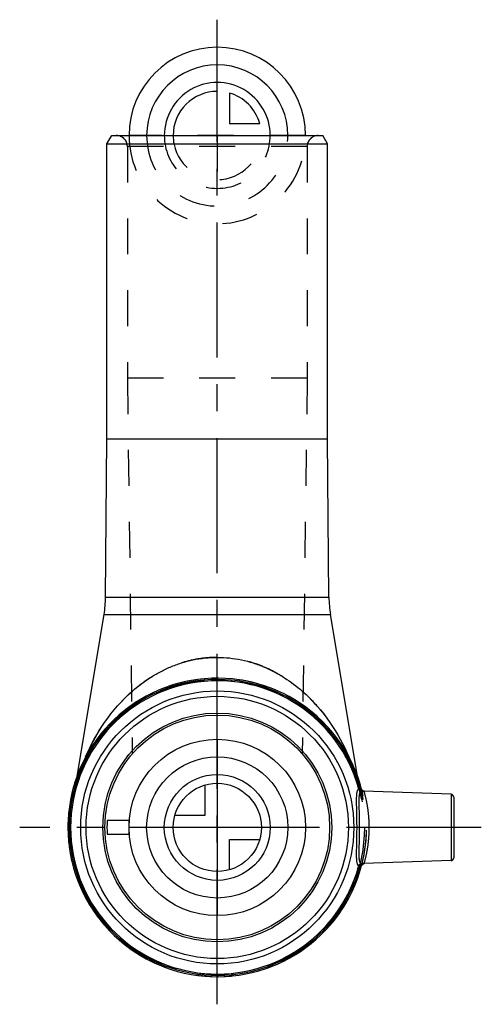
# Model space of a CAD drawing. Header units: millimetres. Extents: x 456 to 540, y 411 to 589.
import ezdxf

# ---------------------------------------------------------------- set-up
doc = ezdxf.new("R2010")
doc.units = ezdxf.units.MM
doc.header["$LTSCALE"] = 65.185185
doc.linetypes.add('CENTER', pattern=[0.6, 0.375, -0.075, 0.075, -0.075])
doc.linetypes.add('HIDDEN', pattern=[0.2, 0.1, -0.1])
for name, color, linetype in [('ACHSEN_S', 7, 'CONTINUOUS'), ('KOERPER', 7, 'CONTINUOUS'), ('KONST.EL_MIT_GEO', 7, 'CONTINUOUS'), ('KURVEN', 7, 'CONTINUOUS')]:
    doc.layers.add(name, color=color, linetype=linetype)

msp = doc.modelspace()

# ---------------------------------------------------------------- linework, layer by layer
at = {"layer": 'ACHSEN_S', "color": 2, "linetype": 'CENTER'}
for p, q in [((492.1, 410.71), (492.1, 589.29)), ((539.98, 442.79), (456.28, 442.79))]:
    msp.add_line(p, q, dxfattribs=at)
at = {"layer": 'KOERPER', "color": 7, "linetype": 'Continuous'}
for p, q in [((472.1, 513.29), (472.1, 566.79)), ((512.1, 513.29), (512.1, 566.79)), ((471.85, 484.54), (472.1, 513.29)), ((472.1, 513.29), (512.1, 513.29)), ((512.35, 484.54), (512.1, 513.29)), ((466.67, 452.07), (471.58, 481.41)), ((517.54, 452.07), (512.62, 481.41)), ((534.49, 448.8), (518.68, 449.36)), ((534.49, 436.77), (518.68, 436.22))]:
    msp.add_line(p, q, dxfattribs=at)
at = {"layer": 'KOERPER', "color": 8, "linetype": 'HIDDEN'}
for p, q in [((475.8, 566.29), (475.8, 524.29)), ((508.4, 566.29), (508.4, 524.29)), ((475.8, 524.29), (476.69, 456.12)), ((508.4, 524.29), (475.8, 524.29)), ((508.4, 524.29), (507.51, 456.12)), ((466.16, 449.06), (466.67, 452.07)), ((518.04, 449.06), (517.54, 452.07)), ((518.68, 449.36), (518.67, 449.36)), ((518.68, 436.22), (518.67, 436.22))]:
    msp.add_line(p, q, dxfattribs=at)
msp.add_circle((492.1, 442.79), 26.68, dxfattribs=at)
msp.add_arc((492.1, 442.79), 27.07, 179.1365, 159.9542, dxfattribs=at)
at = {"layer": 'KOERPER', "color": 7, "linetype": 'Continuous'}
msp.add_arc((492.1, 442.79), 27.07, 159.9542, 179.1365, dxfattribs=at)
at = {"layer": 'KONST.EL_MIT_GEO', "color": 7, "linetype": 'Continuous'}
for p, q in [((472.1, 566.79), (472.97, 568.29)), ((472.97, 568.29), (511.23, 568.29)), ((512.1, 566.79), (511.23, 568.29)), ((472.1, 566.79), (512.1, 566.79)), ((471.85, 484.54), (512.35, 484.54)), ((471.58, 481.41), (512.62, 481.41)), ((517.74, 449.85), (517.97, 449.91)), ((518.68, 449.36), (518.67, 449.36)), ((534.49, 448.8), (534.49, 436.77)), ((534.98, 448.3), (534.98, 437.27)), ((476.14, 444.04), (472.14, 444.04)), ((476.14, 441.54), (476.14, 444.04)), ((472.14, 441.54), (476.14, 441.54)), ((517.97, 435.67), (517.74, 435.73)), ((518.67, 436.22), (518.67, 436.22)), ((518.67, 436.22), (518.67, 436.22)), ((518.67, 436.22), (518.68, 436.22)), ((518.68, 436.22), (518.68, 436.22)), ((518.68, 436.22), (518.68, 436.22)), ((518.68, 436.22), (518.68, 436.22)), ((518.68, 436.22), (518.68, 436.22))]:
    msp.add_line(p, q, dxfattribs=at)
at = {"layer": 'KONST.EL_MIT_GEO', "color": 8, "linetype": 'HIDDEN'}
for p, q in [((508.4, 566.29), (475.8, 566.29)), ((517.05, 453.05), (516.77, 452.93)), ((516.77, 452.93), (517.07, 452.99)), ((516.83, 452.8), (517.1, 452.91)), ((516.88, 452.67), (517.18, 452.73)), ((516.88, 452.65), (517.18, 452.71)), ((516.91, 452.6), (517.21, 452.65)), ((516.94, 453), (516.95, 452.97)), ((516.99, 452.37), (517.29, 452.43)), ((517, 452.37), (517.29, 452.43)), ((517.07, 452.18), (517.37, 452.24)), ((517.11, 452.06), (517.39, 452.16)), ((517.12, 452.04), (517.42, 452.1)), ((517.16, 451.93), (517.46, 451.99)), ((517.2, 451.8), (517.5, 451.86)), ((517.21, 451.79), (517.51, 451.85)), ((517.26, 451.66), (517.55, 451.72)), ((517.28, 451.6), (517.57, 451.66)), ((517.46, 451.05), (517.76, 451.1)), ((517.48, 451), (517.78, 451.06)), ((517.48, 451), (517.78, 451.06)), ((517.49, 450.96), (517.79, 451.02)), ((517.54, 451.06), (517.55, 451.01)), ((517.56, 450.76), (517.85, 450.82)), ((517.64, 450.47), (517.94, 450.53)), ((517.67, 450.38), (517.96, 450.46)), ((517.69, 450.33), (517.98, 450.39)), ((517.79, 449.98), (518.08, 450.06)), ((517.99, 449.84), (517.76, 449.77)), ((517.82, 449.86), (518.12, 449.92)), ((517.82, 449.86), (518.12, 449.91)), ((517.83, 449.84), (518.11, 449.92)), ((517.85, 449.86), (517.86, 449.85)), ((518.03, 449.04), (518.33, 449.1)), ((518.03, 449.09), (518.04, 449.06)), ((518.11, 448.7), (518.41, 448.76)), ((518.11, 448.7), (518.41, 448.76)), ((518.11, 448.69), (518.41, 448.75)), ((518.14, 448.56), (518.44, 448.62)), ((518.16, 448.46), (518.46, 448.52)), ((518.17, 448.42), (518.47, 448.48)), ((518.2, 449.36), (518.21, 449.36)), ((518.21, 448.23), (518.51, 448.28)), ((518.22, 448.21), (518.51, 448.27)), ((518.27, 449.71), (518.27, 449.71)), ((518.28, 449.7), (518.28, 449.71)), ((518.28, 449.69), (518.28, 449.69)), ((518.29, 449.68), (518.29, 449.68)), ((518.31, 449.63), (518.31, 449.63)), ((518.31, 449.62), (518.31, 449.62)), ((518.38, 449.52), (518.38, 449.52)), ((518.39, 449.51), (518.39, 449.51)), ((518.45, 449.45), (518.45, 449.45)), ((518.46, 449.45), (518.46, 449.45)), ((518.52, 449.41), (518.52, 449.41)), ((518.54, 449.4), (518.54, 449.4)), ((518.6, 449.37), (518.6, 449.37)), ((518.61, 449.37), (518.61, 449.37)), ((518.62, 449.37), (518.62, 449.37)), ((518.63, 449.36), (518.63, 449.37)), ((518.64, 449.36), (518.64, 449.36)), ((518.66, 449.36), (518.65, 449.36)), ((518.65, 449.36), (518.65, 449.36)), ((518.65, 449.36), (518.65, 449.36)), ((518.66, 449.36), (518.66, 449.36)), ((518.66, 449.36), (518.66, 449.36)), ((518.68, 449.36), (518.69, 449.36)), ((518.69, 449.36), (518.68, 449.36)), ((518.69, 449.36), (518.69, 449.36)), ((518.23, 448.15), (518.52, 448.21)), ((518.28, 447.88), (518.58, 447.93)), ((517.99, 435.74), (517.76, 435.8)), ((518.21, 436.21), (518.2, 436.22)), ((518.28, 435.89), (518.28, 435.89)), ((518.3, 435.93), (518.3, 435.93)), ((518.3, 435.92), (518.3, 435.92)), ((518.31, 435.96), (518.31, 435.96)), ((518.31, 435.95), (518.31, 435.95)), ((518.32, 435.98), (518.32, 435.98)), ((518.32, 435.97), (518.32, 435.97)), ((518.33, 435.99), (518.33, 435.99)), ((518.34, 436.01), (518.34, 436.01)), ((518.34, 436), (518.34, 436)), ((518.35, 436.02), (518.35, 436.02)), ((518.36, 436.04), (518.36, 436.04)), ((518.36, 436.03), (518.36, 436.03)), ((518.37, 436.05), (518.37, 436.05)), ((518.38, 436.05), (518.38, 436.06)), ((518.39, 436.07), (518.39, 436.07)), ((518.39, 436.06), (518.39, 436.06)), ((518.4, 436.08), (518.4, 436.08)), ((518.41, 436.09), (518.41, 436.09)), ((518.42, 436.09), (518.42, 436.1)), ((518.43, 436.11), (518.43, 436.11)), ((518.43, 436.1), (518.43, 436.1)), ((518.44, 436.12), (518.44, 436.12)), ((518.45, 436.12), (518.45, 436.12)), ((518.46, 436.13), (518.46, 436.13)), ((518.47, 436.14), (518.47, 436.14)), ((518.47, 436.13), (518.47, 436.13)), ((518.48, 436.15), (518.48, 436.15)), ((518.49, 436.15), (518.49, 436.15)), ((518.5, 436.16), (518.5, 436.16)), ((518.51, 436.16), (518.51, 436.16)), ((518.52, 436.16), (518.52, 436.17)), ((518.52, 436.17), (518.52, 436.17)), ((518.53, 436.17), (518.53, 436.17)), ((518.54, 436.18), (518.54, 436.18)), ((518.55, 436.18), (518.55, 436.18)), ((518.56, 436.18), (518.56, 436.18)), ((518.64, 436.21), (518.64, 436.21)), ((518.65, 436.21), (518.65, 436.21)), ((518.65, 436.21), (518.65, 436.21)), ((518.66, 436.22), (518.66, 436.22)), ((518.66, 436.21), (518.66, 436.21)), ((518.68, 436.22), (518.69, 436.22)), ((518.69, 436.22), (518.68, 436.22)), ((518.69, 436.22), (518.69, 436.22))]:
    msp.add_line(p, q, dxfattribs=at)
at = {"layer": 'KONST.EL_MIT_GEO', "color": 7, "linetype": 'Continuous'}
for points in [[(518.67, 449.36), (518.66, 449.36), (518.66, 449.36), (518.65, 449.36), (518.65, 449.36), (518.65, 449.36), (518.64, 449.36), (518.63, 449.37), (518.63, 449.37), (518.62, 449.37), (518.62, 449.37), (518.61, 449.37), (518.6, 449.37), (518.59, 449.38), (518.59, 449.38), (518.58, 449.38), (518.57, 449.38), (518.56, 449.39), (518.56, 449.39), (518.55, 449.39), (518.54, 449.4), (518.53, 449.4), (518.52, 449.41), (518.52, 449.41), (518.51, 449.41), (518.5, 449.42), (518.49, 449.42), (518.48, 449.43), (518.47, 449.44), (518.47, 449.44), (518.46, 449.45), (518.45, 449.45), (518.44, 449.46), (518.43, 449.47), (518.43, 449.47), (518.42, 449.48), (518.41, 449.49), (518.4, 449.5), (518.39, 449.5), (518.39, 449.51), (518.38, 449.52), (518.37, 449.53), (518.36, 449.54), (518.36, 449.55), (518.35, 449.56), (518.34, 449.57), (518.34, 449.58), (518.33, 449.59), (518.32, 449.6), (518.32, 449.61), (518.31, 449.62), (518.31, 449.63), (518.3, 449.64), (518.3, 449.65), (518.29, 449.66), (518.29, 449.68), (518.28, 449.69), (518.28, 449.7), (518.27, 449.71), (518.27, 449.72)], [(518.68, 449.36), (518.67, 449.36), (518.67, 449.36), (518.67, 449.36)], [(518.69, 449.36), (518.69, 449.36), (518.68, 449.36), (518.68, 449.36), (518.68, 449.36)], [(518.27, 435.85), (518.27, 435.86), (518.28, 435.87), (518.28, 435.89), (518.29, 435.9), (518.29, 435.91), (518.3, 435.92), (518.3, 435.93), (518.31, 435.95), (518.31, 435.96), (518.32, 435.97), (518.32, 435.98), (518.33, 435.99), (518.34, 436), (518.34, 436.01), (518.35, 436.02), (518.36, 436.03), (518.36, 436.04), (518.37, 436.05), (518.38, 436.05), (518.39, 436.06), (518.39, 436.07), (518.4, 436.08), (518.41, 436.09), (518.42, 436.09), (518.43, 436.1), (518.43, 436.11), (518.44, 436.12), (518.45, 436.12), (518.46, 436.13), (518.47, 436.13), (518.47, 436.14), (518.48, 436.15), (518.49, 436.15), (518.5, 436.16), (518.51, 436.16), (518.52, 436.16), (518.52, 436.17), (518.53, 436.17), (518.54, 436.18), (518.55, 436.18), (518.56, 436.18), (518.56, 436.19), (518.57, 436.19), (518.58, 436.19), (518.59, 436.2), (518.59, 436.2), (518.6, 436.2), (518.61, 436.2), (518.62, 436.2), (518.62, 436.21), (518.63, 436.21), (518.63, 436.21), (518.64, 436.21), (518.64, 436.21), (518.65, 436.21), (518.65, 436.21), (518.66, 436.21), (518.66, 436.22), (518.67, 436.22)], [(518.68, 436.22), (518.69, 436.22), (518.69, 436.22)]]:
    msp.add_lwpolyline(points, dxfattribs=at)
at = {"layer": 'KONST.EL_MIT_GEO', "color": 8, "linetype": 'HIDDEN'}
for points in [[(518.3, 449.64), (518.3, 449.64), (518.29, 449.66), (518.29, 449.67), (518.29, 449.68)], [(518.37, 449.53), (518.37, 449.53), (518.36, 449.54), (518.35, 449.55), (518.35, 449.56), (518.34, 449.57), (518.33, 449.58), (518.33, 449.59), (518.32, 449.61), (518.32, 449.61)], [(518.44, 449.46), (518.44, 449.46), (518.43, 449.47), (518.42, 449.48), (518.41, 449.48), (518.4, 449.49), (518.4, 449.5), (518.39, 449.5)], [(518.52, 449.41), (518.51, 449.41), (518.5, 449.42), (518.5, 449.42), (518.49, 449.43), (518.48, 449.43), (518.47, 449.44), (518.47, 449.44)], [(518.59, 449.38), (518.59, 449.38), (518.58, 449.38), (518.58, 449.38), (518.57, 449.39), (518.56, 449.39), (518.55, 449.39), (518.55, 449.39)], [(518.27, 435.86), (518.27, 435.86), (518.28, 435.87)], [(518.29, 435.9), (518.29, 435.9), (518.29, 435.91)]]:
    msp.add_lwpolyline(points, dxfattribs=at)
at = {"layer": 'KONST.EL_MIT_GEO', "color": 7, "linetype": 'Continuous'}
for radius in [24.76, 23.78, 20.75, 20.38]:
    msp.add_circle((492.1, 442.79), radius, dxfattribs=at)
at = {"layer": 'KONST.EL_MIT_GEO', "color": 8, "linetype": 'HIDDEN'}
for centre, radius, start, end in [((473.8, 566.29), 2, 0, 90), ((510.4, 566.29), 2, 90, 180), ((492.1, 442.79), 26.83, 15.2288, 344.7712), ((492.1, 442.79), 26.6, 15.2288, 344.7712), ((492.1, 442.79), 26.68, 11, 167.0475), ((482.16, 441.25), 36.72, 18.6647, 22.9638), ((481.75, 441.11), 37.15, 17.692, 18.6176), ((492.1, 442.79), 26.98, 11, 22.3507), ((481.68, 441.09), 37.22, 17.3854, 17.6924), ((481.62, 441.07), 37.29, 16.7749, 17.3854), ((481.54, 441.04), 37.36, 15.5528, 16.7747), ((481.45, 441.02), 37.46, 14.6398, 15.4787), ((481.4, 441), 37.52, 13.6584, 14.6398), ((461.23, 449.89), 5, 347.0475, 350.5), ((516.84, 449.52), 0.956, 12.9367, 15.2551), ((481.35, 440.99), 37.57, 12.4447, 13.6369), ((522.02, 450.04), 4.04, 182.8995, 184.2434), ((522.97, 449.89), 5, 189.5, 192.9525), ((492.1, 442.79), 27.07, 345.1638, 14.8353), ((492.1, 442.79), 27.07, 14.8353, 14.8362), ((518.76, 449.85), 0.5, 194.8537, 268.0481), ((518.75, 449.85), 0.499, 194.8357, 196.6639), ((518.76, 449.85), 0.499, 196.6635, 200.5946), ((518.75, 449.85), 0.499, 200.5948, 203.0373), ((518.76, 449.85), 0.501, 203.072, 218.3224), ((518.63, 448.16), 1.2, 87.5858, 88.0104), ((518.64, 448.41), 0.945, 87.1605, 87.5847), ((518.66, 448.63), 0.731, 86.5509, 87.1675), ((516.84, 436.05), 0.956, 344.7449, 347.0632), ((521.88, 435.54), 3.9, 175.7331, 177.1243), ((518.76, 435.73), 0.5, 91.9519, 165.1463), ((518.75, 435.73), 0.499, 163.1673, 165.1642), ((518.76, 435.73), 0.499, 159.4086, 163.1677), ((518.75, 435.73), 0.499, 156.9648, 159.4085), ((518.76, 435.73), 0.501, 141.48, 156.9288), ((518.63, 437.5), 1.28, 271.9965, 272.199), ((518.64, 437.35), 1.13, 272.1992, 272.3965), ((518.65, 437), 0.777, 272.3212, 273.5135)]:
    msp.add_arc(centre, radius, start, end, dxfattribs=at)
at = {"layer": 'KONST.EL_MIT_GEO', "color": 7, "linetype": 'Continuous'}
for centre, radius, start, end in [((451.85, 484.71), 20, 350.5, 359.5), ((532.35, 484.71), 20, 180.5, 189.5), ((492.1, 442.79), 27.07, 14.8362, 345.1638), ((492.1, 442.79), 26.83, 15.39, 344.61), ((492.1, 442.79), 26.59, 15.39, 344.61), ((534.48, 448.3), 0.5, 0, 88), ((492.1, 442.79), 20, 176.4167, 183.5833), ((534.48, 437.27), 0.5, 272, 360)]:
    msp.add_arc(centre, radius, start, end, dxfattribs=at)
at = {"layer": 'KONST.EL_MIT_GEO', "color": 8, "linetype": 'HIDDEN'}
for points, knots in [([(492.1, 473.64), (491.15, 473.64), (489.27, 473.51), (486.52, 472.95), (483.9, 472.07), (481.47, 470.91), (479.23, 469.53), (477.2, 467.98), (475.35, 466.3), (473.69, 464.51), (472.2, 462.63), (471.1, 461.01), (470.29, 459.69), (469.73, 458.69), (469.2, 457.68), (468.71, 456.66), (468.25, 455.63), (467.84, 454.61), (467.51, 453.74), (467.27, 453.05), (467.1, 452.54), (466.94, 452.03), (466.79, 451.52), (466.65, 451.02), (466.53, 450.6), (466.45, 450.28), (466.39, 450.04), (466.34, 449.82), (466.28, 449.6), (466.25, 449.43), (466.22, 449.31), (466.2, 449.23), (466.19, 449.17), (466.17, 449.11), (466.17, 449.09), (466.16, 449.06), (466.16, 449.06)], [0, 0, 0, 0, 0.073686, 0.146578, 0.218082, 0.287882, 0.355898, 0.422194, 0.486902, 0.550181, 0.61218, 0.673037, 0.703077, 0.73287, 0.762425, 0.791746, 0.820832, 0.849673, 0.878241, 0.892406, 0.906475, 0.920428, 0.934232, 0.947833, 0.961135, 0.967619, 0.973944, 0.980048, 0.985829, 0.991119, 0.993493, 0.995617, 0.997418, 0.998808, 0.999694, 1, 1, 1, 1]), ([(518.04, 449.06), (518.03, 449.08), (518.02, 449.13), (518, 449.24), (517.96, 449.41), (517.9, 449.68), (517.81, 450.05), (517.69, 450.52), (517.55, 451.02), (517.36, 451.69), (517.1, 452.55), (516.75, 453.57), (516.23, 454.96), (515.5, 456.67), (514.49, 458.7), (513.32, 460.69), (512, 462.63), (509.99, 465.16), (507.65, 467.49), (504.97, 469.53), (502.73, 470.91), (500.3, 472.07), (497.68, 472.95), (494.93, 473.51), (493.05, 473.64), (492.1, 473.64)], [0, 0, 0, 0, 0.001192, 0.004384, 0.008882, 0.014173, 0.026059, 0.03887, 0.052173, 0.065776, 0.093537, 0.121774, 0.150346, 0.208273, 0.267149, 0.326983, 0.387848, 0.449856, 0.577749, 0.644054, 0.712079, 0.781889, 0.853402, 0.926304, 1, 1, 1, 1]), ([(518, 449.74), (517.97, 449.74), (517.92, 449.73), (517.86, 449.72), (517.81, 449.73), (517.79, 449.73), (517.78, 449.73), (517.77, 449.74)], [0, 0, 0, 0, 0.343591, 0.636975, 0.859421, 0.940019, 1, 1, 1, 1]), ([(518.21, 449.36), (518.16, 449.36), (518.06, 449.39), (517.93, 449.47), (517.83, 449.59), (517.78, 449.68), (517.77, 449.74)], [0, 0, 0, 0, 0.242465, 0.488957, 0.741515, 1, 1, 1, 1]), ([(517.99, 449.84), (518.02, 449.82), (518.07, 449.8), (518.14, 449.78), (518.18, 449.76), (518.22, 449.75), (518.24, 449.74), (518.26, 449.73), (518.27, 449.72), (518.27, 449.72), (518.27, 449.72)], [0, 0, 0, 0, 0.358602, 0.52313, 0.671386, 0.797902, 0.897291, 0.96506, 0.986393, 1, 1, 1, 1]), ([(518, 449.74), (518, 449.69), (518.01, 449.6), (518.05, 449.48), (518.11, 449.4), (518.16, 449.37), (518.19, 449.36), (518.21, 449.36)], [0, 0, 0, 0, 0.316416, 0.587658, 0.808565, 0.906023, 1, 1, 1, 1]), ([(518.21, 449.36), (518.3, 449.36), (518.43, 449.36), (518.58, 449.36), (518.65, 449.36), (518.68, 449.36)], [0, 0, 0, 0, 0.591009, 0.82474, 1, 1, 1, 1]), ([(518.74, 449.35), (518.74, 449.35), (518.73, 449.35), (518.72, 449.35), (518.7, 449.36), (518.69, 449.36), (518.68, 449.36)], [0, 0, 0, 0, 0.085374, 0.279018, 0.584925, 1, 1, 1, 1]), ([(518.7, 449.36), (518.7, 449.36), (518.71, 449.35), (518.73, 449.35), (518.73, 449.35), (518.74, 449.35), (518.74, 449.35)], [0, 0, 0, 0, 0.410174, 0.712813, 0.906966, 1, 1, 1, 1]), ([(519.66, 442.79), (519.66, 443.61), (519.58, 445.13), (519.25, 447.32), (518.93, 448.68), (518.74, 449.35)], [0, 0, 0, 0, 0.369728, 0.687617, 1, 1, 1, 1]), ([(518.74, 436.23), (518.93, 436.89), (519.25, 438.25), (519.58, 440.44), (519.66, 441.97), (519.66, 442.79)], [0, 0, 0, 0, 0.312383, 0.630272, 1, 1, 1, 1]), ([(517.77, 435.84), (517.78, 435.89), (517.83, 435.99), (517.93, 436.11), (518.06, 436.19), (518.16, 436.21), (518.21, 436.21)], [0, 0, 0, 0, 0.258485, 0.511043, 0.757535, 1, 1, 1, 1]), ([(518, 435.83), (517.97, 435.84), (517.92, 435.85), (517.86, 435.85), (517.81, 435.85), (517.79, 435.85), (517.78, 435.84), (517.77, 435.84)], [0, 0, 0, 0, 0.343591, 0.636975, 0.859421, 0.940019, 1, 1, 1, 1]), ([(518.27, 435.86), (518.27, 435.85), (518.27, 435.85), (518.26, 435.84), (518.24, 435.84), (518.22, 435.83), (518.18, 435.81), (518.14, 435.8), (518.07, 435.77), (518.02, 435.75), (517.99, 435.74)], [0, 0, 0, 0, 0.013607, 0.034939, 0.102707, 0.202097, 0.328613, 0.476869, 0.641398, 1, 1, 1, 1]), ([(518.21, 436.21), (518.19, 436.21), (518.16, 436.2), (518.11, 436.17), (518.05, 436.09), (518.01, 435.97), (518, 435.88), (518, 435.83)], [0, 0, 0, 0, 0.093981, 0.191437, 0.412345, 0.683586, 1, 1, 1, 1]), ([(518.68, 436.22), (518.65, 436.22), (518.58, 436.22), (518.43, 436.22), (518.3, 436.22), (518.21, 436.21)], [0, 0, 0, 0, 0.175259, 0.408991, 1, 1, 1, 1]), ([(518.68, 436.22), (518.69, 436.22), (518.7, 436.22), (518.72, 436.22), (518.73, 436.22), (518.74, 436.22), (518.74, 436.23)], [0, 0, 0, 0, 0.415075, 0.720982, 0.914626, 1, 1, 1, 1]), ([(518.74, 436.23), (518.74, 436.23), (518.73, 436.22), (518.73, 436.22), (518.71, 436.22), (518.71, 436.22), (518.7, 436.22)], [0, 0, 0, 0, 0.093448, 0.28764, 0.590108, 1, 1, 1, 1])]:
    msp.add_open_spline(points, degree=3, knots=knots, dxfattribs=at)
at = {"layer": 'KONST.EL_MIT_GEO', "color": 7, "linetype": 'Continuous'}
for points, knots in [([(468.24, 455.58), (469.17, 457.78), (471.53, 462.12), (475.69, 466.86), (479.33, 469.62), (481.67, 471), (483.58, 471.91), (485.59, 472.65), (487.7, 473.21), (489.88, 473.56), (491.36, 473.64), (492.1, 473.64)], [0, 0, 0, 0, 0.226034, 0.465219, 0.59157, 0.656719, 0.723204, 0.790984, 0.859913, 0.929717, 1, 1, 1, 1]), ([(492.1, 473.64), (492.84, 473.64), (494.32, 473.56), (496.5, 473.21), (498.61, 472.65), (500.63, 471.91), (502.53, 471), (504.88, 469.62), (508.51, 466.86), (512.67, 462.12), (515.03, 457.77), (515.96, 455.58)], [0, 0, 0, 0, 0.070284, 0.14009, 0.20902, 0.2768, 0.343286, 0.408435, 0.534785, 0.773968, 1, 1, 1, 1]), ([(517.75, 449.73), (517.73, 449.72), (517.69, 449.7), (517.63, 449.66), (517.58, 449.6), (517.52, 449.5), (517.45, 449.33), (517.39, 449.09), (517.35, 448.78), (517.32, 448.43), (517.31, 448.02), (517.3, 447.39), (517.32, 446.5), (517.35, 445.34), (517.37, 444.09), (517.38, 443.23), (517.38, 442.79)], [0, 0, 0, 0, 0.009066, 0.01871, 0.029353, 0.041313, 0.069959, 0.105691, 0.14883, 0.199337, 0.256951, 0.321261, 0.467787, 0.633842, 0.813446, 1, 1, 1, 1]), ([(517.75, 449.73), (517.75, 449.74), (517.75, 449.75), (517.75, 449.79), (517.75, 449.82), (517.74, 449.85)], [0, 0, 0, 0, 0.152178, 0.362595, 1, 1, 1, 1]), ([(517.75, 449.73), (517.75, 449.72), (517.76, 449.69), (517.78, 449.65), (517.82, 449.61), (517.87, 449.58), (517.92, 449.58), (517.95, 449.59), (517.98, 449.61), (518, 449.63), (518.02, 449.66), (518.03, 449.69), (518.04, 449.73), (518.04, 449.75), (518.05, 449.78), (518.05, 449.8), (518.05, 449.81)], [0, 0, 0, 0, 0.074144, 0.144951, 0.271534, 0.380521, 0.480542, 0.531856, 0.586136, 0.644648, 0.707779, 0.775459, 0.84738, 0.884679, 0.922642, 1, 1, 1, 1]), ([(517.75, 449.73), (517.76, 449.68), (517.8, 449.58), (517.91, 449.46), (518.05, 449.38), (518.15, 449.36), (518.2, 449.36)], [0, 0, 0, 0, 0.251578, 0.502405, 0.751902, 1, 1, 1, 1]), ([(518.2, 449.36), (518.18, 449.35), (518.14, 449.34), (518.09, 449.3), (518.04, 449.24), (517.97, 449.14), (517.91, 448.98), (517.85, 448.74), (517.81, 448.46), (517.78, 448.12), (517.77, 447.73), (517.77, 447.13), (517.79, 446.29), (517.82, 445.19), (517.85, 444.01), (517.85, 443.2), (517.85, 442.79)], [0, 0, 0, 0, 0.009519, 0.01953, 0.030469, 0.042676, 0.071741, 0.107873, 0.151423, 0.202337, 0.260313, 0.324893, 0.47152, 0.636936, 0.815203, 1, 1, 1, 1]), ([(518.05, 449.81), (518.04, 449.82), (518, 449.84), (517.98, 449.88), (517.97, 449.91)], [0, 0, 0, 0, 0.243704, 1, 1, 1, 1]), ([(518.27, 449.72), (518.27, 449.72), (518.26, 449.73), (518.25, 449.74), (518.23, 449.74), (518.2, 449.75), (518.17, 449.77), (518.12, 449.78), (518.08, 449.8), (518.05, 449.81)], [0, 0, 0, 0, 0.034342, 0.099689, 0.195547, 0.318737, 0.465149, 0.630343, 1, 1, 1, 1]), ([(518.05, 449.81), (518.05, 449.75), (518.06, 449.67), (518.08, 449.57), (518.09, 449.5), (518.12, 449.45), (518.15, 449.4), (518.18, 449.36), (518.2, 449.36)], [0, 0, 0, 0, 0.339432, 0.493973, 0.633118, 0.753931, 0.854769, 1, 1, 1, 1]), ([(518.68, 449.36), (518.65, 449.36), (518.59, 449.36), (518.43, 449.36), (518.3, 449.36), (518.2, 449.36)], [0, 0, 0, 0, 0.172472, 0.405694, 1, 1, 1, 1]), ([(517.38, 442.79), (517.38, 442.35), (517.37, 441.49), (517.35, 440.23), (517.32, 439.07), (517.3, 438.18), (517.31, 437.55), (517.32, 437.15), (517.35, 436.79), (517.39, 436.49), (517.45, 436.24), (517.52, 436.07), (517.58, 435.97), (517.63, 435.91), (517.69, 435.87), (517.73, 435.85), (517.75, 435.85)], [0, 0, 0, 0, 0.186554, 0.366158, 0.532213, 0.678739, 0.743049, 0.800663, 0.85117, 0.894309, 0.930041, 0.958687, 0.970647, 0.98129, 0.990934, 1, 1, 1, 1]), ([(517.85, 442.79), (517.85, 442.37), (517.85, 441.56), (517.82, 440.38), (517.79, 439.29), (517.77, 438.45), (517.77, 437.85), (517.78, 437.46), (517.81, 437.12), (517.85, 436.83), (517.91, 436.59), (517.97, 436.43), (518.04, 436.33), (518.09, 436.28), (518.14, 436.24), (518.18, 436.22), (518.2, 436.22)], [0, 0, 0, 0, 0.184797, 0.363064, 0.52848, 0.675107, 0.739687, 0.797663, 0.848577, 0.892127, 0.928259, 0.957324, 0.969531, 0.98047, 0.990481, 1, 1, 1, 1]), ([(517.75, 435.85), (517.75, 435.84), (517.75, 435.83), (517.75, 435.79), (517.75, 435.75), (517.74, 435.73)], [0, 0, 0, 0, 0.152179, 0.362596, 1, 1, 1, 1]), ([(517.75, 435.85), (517.76, 435.9), (517.8, 435.99), (517.91, 436.11), (518.05, 436.19), (518.15, 436.21), (518.2, 436.22)], [0, 0, 0, 0, 0.251578, 0.502405, 0.751902, 1, 1, 1, 1]), ([(518.05, 435.76), (518.05, 435.78), (518.05, 435.8), (518.04, 435.82), (518.04, 435.85), (518.03, 435.88), (518.02, 435.91), (518, 435.94), (517.98, 435.96), (517.95, 435.98), (517.92, 436), (517.87, 436), (517.82, 435.97), (517.78, 435.92), (517.76, 435.88), (517.75, 435.86), (517.75, 435.85)], [0, 0, 0, 0, 0.077358, 0.115321, 0.15262, 0.224541, 0.292221, 0.355352, 0.413864, 0.468144, 0.519458, 0.61948, 0.728466, 0.855049, 0.925856, 1, 1, 1, 1]), ([(518.05, 435.76), (518.04, 435.76), (518, 435.74), (517.98, 435.7), (517.97, 435.67)], [0, 0, 0, 0, 0.243704, 1, 1, 1, 1]), ([(518.05, 435.76), (518.05, 435.82), (518.06, 435.9), (518.08, 436.01), (518.09, 436.07), (518.12, 436.13), (518.15, 436.18), (518.18, 436.21), (518.2, 436.22)], [0, 0, 0, 0, 0.339432, 0.493973, 0.633118, 0.753931, 0.854769, 1, 1, 1, 1]), ([(518.05, 435.76), (518.08, 435.77), (518.12, 435.79), (518.17, 435.81), (518.2, 435.82), (518.23, 435.83), (518.25, 435.84), (518.26, 435.85), (518.27, 435.85), (518.27, 435.85)], [0, 0, 0, 0, 0.369656, 0.534851, 0.681263, 0.804453, 0.90031, 0.965658, 1, 1, 1, 1]), ([(518.2, 436.22), (518.3, 436.22), (518.43, 436.22), (518.59, 436.22), (518.65, 436.22), (518.68, 436.22)], [0, 0, 0, 0, 0.594306, 0.827528, 1, 1, 1, 1])]:
    msp.add_open_spline(points, degree=3, knots=knots, dxfattribs=at)
at = {"layer": 'KONST.EL_MIT_GEO', "color": 8, "linetype": 'HIDDEN'}
for points in [[(517.75, 449.73), (517.76, 449.73), (517.76, 449.73), (517.77, 449.74)], [(517.77, 435.84), (517.76, 435.84), (517.76, 435.84), (517.75, 435.85)]]:
    msp.add_open_spline(points, degree=3, dxfattribs=at)
at = {"layer": 'KURVEN', "color": 40, "linetype": 'Continuous'}
for p, q in [((492.1, 568.29), (492.1, 576.29)), ((494.3, 575.98), (494.3, 570.49)), ((494.3, 570.49), (499.79, 570.49)), ((492.1, 458.79), (492.1, 426.79)), ((489.9, 444.99), (489.9, 450.48)), ((484.41, 444.99), (489.9, 444.99)), ((508.1, 442.79), (476.1, 442.79)), ((494.3, 440.59), (499.79, 440.59)), ((494.3, 435.1), (494.3, 440.59))]:
    msp.add_line(p, q, dxfattribs=at)
at = {"layer": 'KURVEN', "color": 8, "linetype": 'HIDDEN'}
for p, q in [((508.1, 568.29), (476.1, 568.29)), ((492.1, 568.29), (492.1, 558.69))]:
    msp.add_line(p, q, dxfattribs=at)
at = {"layer": 'KURVEN', "color": 40, "linetype": 'Continuous'}
for radius in [16, 12.8, 9.6, 8]:
    msp.add_circle((492.1, 442.79), radius, dxfattribs=at)
for radius, start, end in [(16, 0, 180), (12.8, 0, 180), (9.6, 0, 180.0001), (8, 90, 180.0001), (8, 15.962, 74.038)]:
    msp.add_arc((492.1, 568.29), radius, start, end, dxfattribs=at)
at = {"layer": 'KURVEN', "color": 8, "linetype": 'HIDDEN'}
for radius, start in [(16, 180), (12.8, 180), (9.6, 180.0001), (8, 180.0001)]:
    msp.add_arc((492.1, 568.29), radius, start, 360, dxfattribs=at)

doc.saveas('drawing.dxf')
